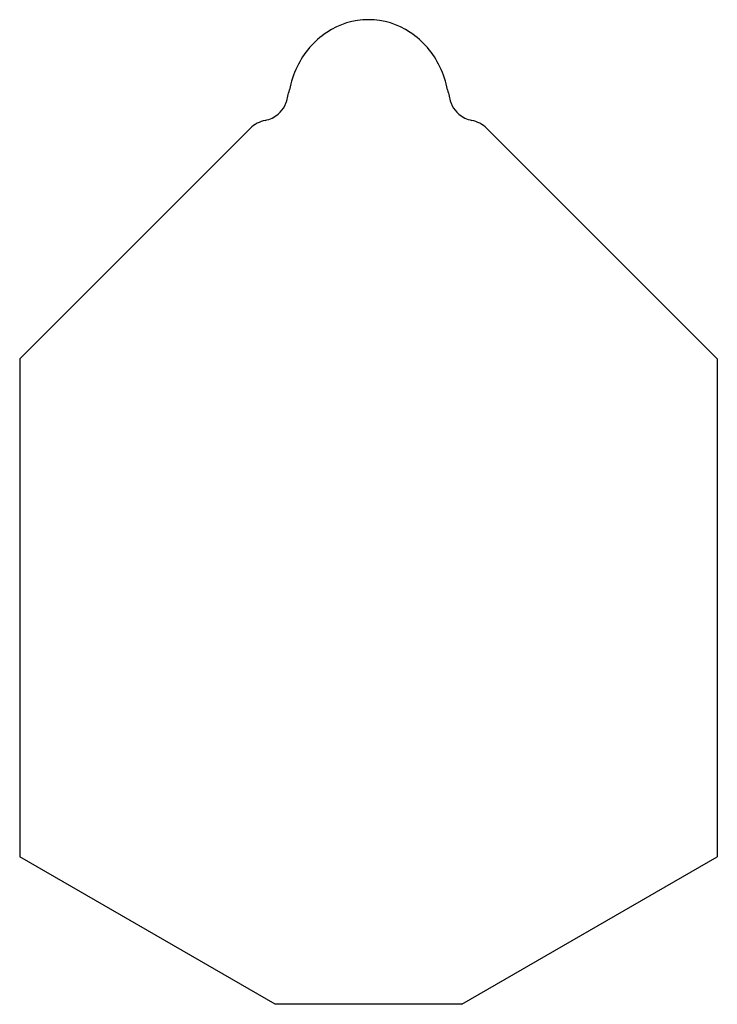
# Model space of a CAD drawing. Extents: x -6.5 to 6.5, y -16.5 to 2.
import ezdxf

# ---------------------------------------------------------------- set-up
doc = ezdxf.new("R2010")
doc.units = 0
doc.header["$MEASUREMENT"] = 0
doc.linetypes.add('solid', pattern=[0])
doc.layers.get('0').update_dxf_attribs({"color": 1, "linetype": 'solid'})

msp = doc.modelspace()

# ---------------------------------------------------------------- linework, layer by layer
at = {"color": 7, "linetype": 'solid'}
for p, q in [((-2.220217, -0.078997), (-6.55, -4.40878)), ((2.220217, -0.078997), (6.55, -4.40878)), ((-6.55, -4.40878), (-6.55, -13.768214)), ((6.55, -4.40878), (6.55, -13.768214)), ((-1.75505, -16.53658), (-6.55, -13.768214)), ((1.75505, -16.53658), (6.55, -13.768214)), ((1.75505, -16.53658), (-1.75505, -16.53658))]:
    msp.add_line(p, q, dxfattribs=at)
for centre, radius, start, end in [((-0.001452, 0.558805), 1.404616, 89.940759, 123.899509), ((0.001452, 0.558805), 1.404616, 56.100491, 90.059241), ((0.09497, 0.406327), 1.584962, 123.718378, 154.968102), ((-0.09497, 0.406327), 1.584962, 25.031898, 56.281622), ((0.430648, 0.242725), 1.958343, 154.786641, 168.14136), ((-0.430648, 0.242725), 1.958343, 11.85864, 25.213359), ((-8.314252, 2.208558), 7.005041, 345.113606, 347.104011), ((8.314252, 2.208558), 7.005041, 192.895989, 194.886394), ((-1.816735, 0.490906), 0.284479, 329.246809, 343.254202), ((1.816735, 0.490906), 0.284479, 196.745798, 210.753191), ((-2.049278, 0.608725), 0.548641, 281.416262, 310.33319), ((-2.067505, 0.609703), 0.56134, 311.686997, 331.915633), ((2.067505, 0.609703), 0.56134, 208.084367, 228.313003), ((2.049278, 0.608725), 0.548641, 229.66681, 258.583738), ((-1.832016, -0.467199), 0.549, 101.416262, 135), ((1.832016, -0.467199), 0.549, 45, 78.583738)]:
    msp.add_arc(centre, radius, start, end, dxfattribs=at)

doc.saveas('drawing.dxf')
